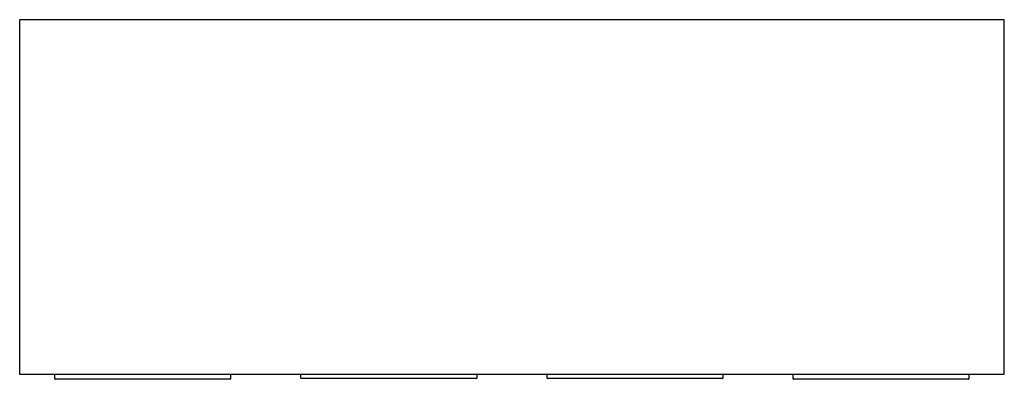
# Model space of a CAD drawing. Header units: millimetres. Extents: x 2920.85 to 2922.25, y 1825.88 to 1826.39.
import ezdxf

# ---------------------------------------------------------------- set-up
doc = ezdxf.new("R2010")
doc.units = ezdxf.units.MM
doc.layers.add('SANINDUSA', color=3, linetype='Continuous')

msp = doc.modelspace()

# ---------------------------------------------------------------- linework, layer by layer
at = {"layer": 'SANINDUSA'}
for p, q in [((2920.8476, 1826.3876), (2920.8476, 1825.8836)), ((2922.2476, 1826.3876), (2920.8476, 1826.3876)), ((2922.2476, 1825.8836), (2922.2476, 1826.3876)), ((2920.8476, 1825.8836), (2922.2476, 1825.8836)), ((2920.8976, 1825.8766), (2920.8976, 1825.8836)), ((2921.1476, 1825.8836), (2921.1476, 1825.8766)), ((2921.2476, 1825.8776), (2921.2476, 1825.8836)), ((2921.4976, 1825.8836), (2921.4976, 1825.8776)), ((2921.5976, 1825.8776), (2921.5976, 1825.8836)), ((2921.8476, 1825.8836), (2921.8476, 1825.8776)), ((2921.9474, 1825.8766), (2921.9474, 1825.8836)), ((2922.1974, 1825.8836), (2922.1974, 1825.8766)), ((2921.1471, 1825.8761), (2920.8981, 1825.8761)), ((2921.4971, 1825.8771), (2921.2481, 1825.8771)), ((2921.8471, 1825.8771), (2921.5981, 1825.8771)), ((2922.1969, 1825.8761), (2921.9479, 1825.8761))]:
    msp.add_line(p, q, dxfattribs=at)
for centre, start, end in [((2920.8981, 1825.8766), 180, 270), ((2921.1471, 1825.8766), 270, 0), ((2921.2481, 1825.8776), 180, 270), ((2921.4971, 1825.8776), 270, 0), ((2921.5981, 1825.8776), 180, 270), ((2921.8471, 1825.8776), 270, 0), ((2921.9479, 1825.8766), 180, 270), ((2922.1969, 1825.8766), 270, 0)]:
    msp.add_arc(centre, 0.0005, start, end, dxfattribs=at)

doc.saveas('drawing.dxf')
